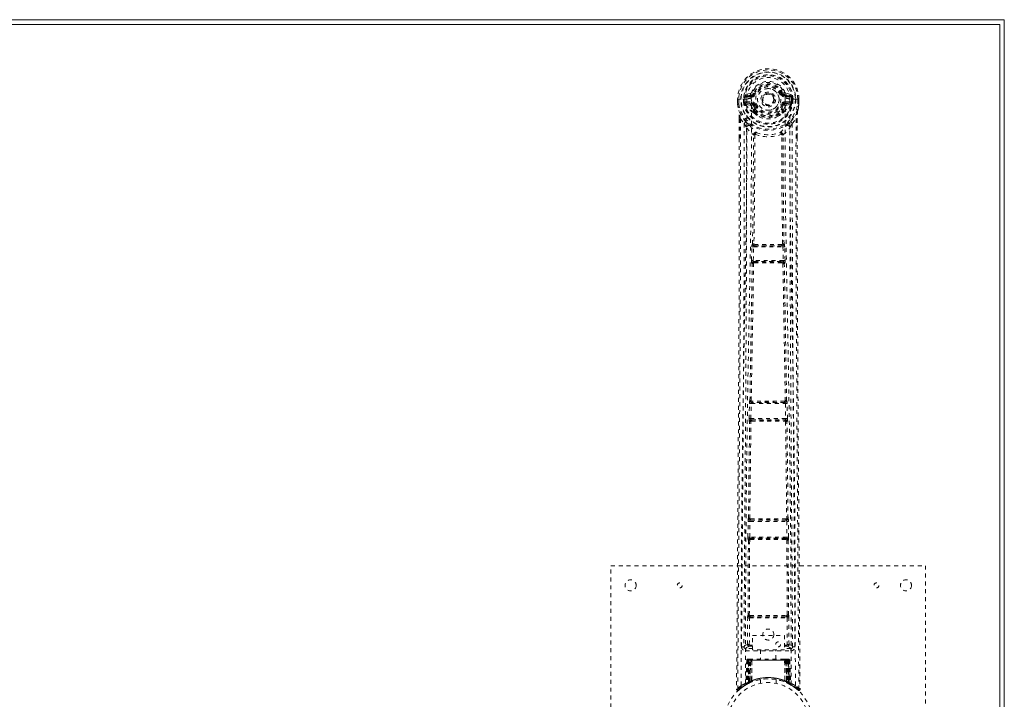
# Model space of a CAD drawing. Header units: inches. Extents: x 9 to 56.5, y 8.8 to 44.6.
# Tile 4 of 4: x 31.4 to 56.5, y 27.3 to 44.6. Entities that reach past the tile are written whole.
import ezdxf

# ---------------------------------------------------------------- set-up
doc = ezdxf.new("R2010")
doc.units = ezdxf.units.IN
doc.header["$MEASUREMENT"] = 0
doc.linetypes.add('SLD-Dashed', pattern=[0.075, 0.05, -0.025])
doc.linetypes.add('SLD-Solid', pattern=[0])

msp = doc.modelspace()

# ---------------------------------------------------------------- linework, layer by layer
at = {"color": 7, "linetype": 'SLD-Solid', "lineweight": 15}
for p, q in [((8.973, 44.569), (56.473, 44.569)), ((56.473, 44.569), (56.473, 8.819)), ((9.091, 44.451), (56.355, 44.451)), ((56.355, 44.451), (9.091, 44.451)), ((56.355, 44.451), (56.355, 8.938)), ((56.355, 8.938), (56.355, 44.451))]:
    msp.add_line(p, q, dxfattribs=at)
at = {"color": 7, "linetype": 'SLD-Dashed', "lineweight": 0}
for p, q in [((50.016, 42.694), (49.897, 42.671)), ((49.928, 42.634), (50.044, 42.655)), ((49.928, 42.634), (49.928, 42.605)), ((50.044, 42.634), (49.928, 42.634)), ((50.044, 42.605), (49.928, 42.605)), ((50.044, 42.655), (50.044, 42.634)), ((50.044, 42.605), (50.044, 42.634)), ((50.104, 42.698), (50.049, 42.721)), ((50.104, 42.698), (50.126, 42.689)), ((50.629, 42.553), (50.629, 42.543)), ((50.82, 42.689), (50.842, 42.698)), ((50.902, 42.655), (51.018, 42.634)), ((50.902, 42.655), (50.902, 42.634)), ((51.018, 42.634), (50.902, 42.634)), ((50.902, 42.605), (50.902, 42.634)), ((51.018, 42.605), (50.902, 42.605)), ((51.048, 42.671), (50.93, 42.694)), ((51.018, 42.605), (51.018, 42.634)), ((49.693, 42.548), (49.694, 42.432)), ((49.697, 42.549), (49.693, 42.548)), ((49.693, 42.549), (49.694, 42.432)), ((49.694, 42.432), (49.694, 42.427)), ((49.75, 42.548), (49.697, 42.549)), ((49.723, 42.548), (49.724, 42.432)), ((49.773, 42.548), (49.75, 42.548)), ((49.776, 42.548), (49.773, 42.548)), ((49.924, 42.548), (49.776, 42.548)), ((49.845, 42.476), (49.844, 42.548)), ((49.875, 42.477), (49.845, 42.475)), ((49.845, 42.475), (49.845, 42.476)), ((49.88, 42.548), (49.874, 42.548)), ((49.874, 42.548), (49.875, 42.477)), ((49.875, 42.476), (49.88, 42.457)), ((49.88, 42.471), (49.88, 42.548)), ((49.88, 42.457), (49.88, 42.471)), ((49.886, 42.434), (49.889, 42.43)), ((49.899, 42.419), (49.889, 42.43)), ((49.899, 42.419), (50.015, 42.398)), ((49.915, 42.482), (49.915, 42.452)), ((49.915, 42.482), (50.044, 42.482)), ((50.044, 42.428), (49.915, 42.452)), ((49.915, 42.452), (50.044, 42.452)), ((50.044, 42.482), (50.044, 42.452)), ((50.044, 42.428), (50.044, 42.452)), ((50.126, 42.398), (50.099, 42.387)), ((50.629, 42.543), (50.629, 42.529)), ((50.847, 42.387), (50.82, 42.398)), ((50.902, 42.482), (50.902, 42.452)), ((50.902, 42.482), (51.031, 42.482)), ((51.031, 42.452), (50.902, 42.428)), ((50.902, 42.428), (50.902, 42.452)), ((50.902, 42.452), (51.031, 42.452)), ((50.931, 42.398), (51.047, 42.419)), ((51.169, 42.548), (51.022, 42.548)), ((51.031, 42.452), (51.031, 42.482)), ((51.057, 42.43), (51.047, 42.419)), ((51.047, 42.419), (51.047, 42.419)), ((51.047, 42.419), (51.047, 42.419)), ((51.057, 42.43), (51.06, 42.434)), ((51.066, 42.548), (51.072, 42.548)), ((51.066, 42.471), (51.066, 42.548)), ((51.071, 42.476), (51.066, 42.457)), ((51.066, 42.457), (51.066, 42.471)), ((51.071, 42.476), (51.068, 42.451)), ((51.071, 42.477), (51.072, 42.548)), ((51.101, 42.475), (51.071, 42.477)), ((51.101, 42.548), (51.101, 42.476)), ((51.101, 42.476), (51.101, 42.475)), ((51.172, 42.548), (51.169, 42.548)), ((51.195, 42.548), (51.172, 42.548)), ((51.249, 42.549), (51.195, 42.548)), ((51.222, 42.432), (51.223, 42.548)), ((51.253, 42.548), (51.249, 42.549)), ((51.253, 42.548), (51.252, 42.432)), ((51.252, 42.432), (51.253, 42.549)), ((51.252, 42.427), (51.252, 42.432)), ((49.737, 42.051), (49.737, 41.559)), ((50.095, 42.241), (50.095, 42.27)), ((50.113, 42.196), (50.101, 42.214)), ((50.118, 42.274), (50.118, 42.245)), ((50.827, 42.245), (50.828, 42.274)), ((50.845, 42.214), (50.833, 42.196)), ((50.851, 42.241), (50.851, 42.27)), ((51.209, 42.051), (51.209, 41.584)), ((49.766, 42.05), (49.863, 41.934)), ((49.863, 41.934), (49.922, 41.823)), ((51.024, 41.823), (51.083, 41.934)), ((51.083, 41.934), (51.18, 42.05)), ((50.094, 41.646), (50.094, 41.646)), ((50.132, 41.643), (50.132, 41.643)), ((50.814, 41.643), (50.814, 41.643)), ((50.852, 41.646), (50.852, 41.646)), ((50.056, 38.794), (50.058, 38.822)), ((50.073, 38.87), (50.069, 38.869)), ((50.114, 38.822), (50.118, 38.824)), ((50.832, 38.822), (50.114, 38.822)), ((50.828, 38.824), (50.832, 38.822)), ((50.876, 38.869), (50.873, 38.87)), ((50.89, 38.794), (50.888, 38.822)), ((50.046, 38.452), (50.056, 38.794)), ((50.09, 38.45), (50.101, 38.793)), ((50.101, 38.793), (50.845, 38.793)), ((50.845, 38.793), (50.856, 38.45)), ((50.9, 38.452), (50.89, 38.794)), ((50.065, 38.373), (50.053, 38.377)), ((50.856, 38.45), (50.09, 38.45)), ((50.11, 38.416), (50.098, 38.421)), ((50.098, 38.421), (50.848, 38.421)), ((50.848, 38.421), (50.836, 38.416)), ((50.88, 38.373), (50.892, 38.377)), ((49.986, 34.432), (49.994, 34.813)), ((49.994, 34.813), (49.996, 34.841)), ((50.007, 34.889), (50.004, 34.888)), ((50.031, 34.431), (50.039, 34.812)), ((50.039, 34.812), (50.907, 34.812)), ((50.049, 34.842), (50.051, 34.843)), ((50.897, 34.842), (50.049, 34.842)), ((50.895, 34.843), (50.897, 34.842)), ((50.907, 34.812), (50.915, 34.431)), ((50.942, 34.888), (50.939, 34.889)), ((50.952, 34.813), (50.95, 34.841)), ((50.96, 34.432), (50.952, 34.813)), ((49.992, 34.357), (49.999, 34.354)), ((50.915, 34.431), (50.031, 34.431)), ((50.043, 34.398), (50.037, 34.401)), ((50.037, 34.401), (50.909, 34.401)), ((50.049, 34.369), (50.049, 34.369)), ((50.897, 34.369), (50.897, 34.369)), ((50.909, 34.401), (50.903, 34.398)), ((50.947, 34.354), (50.954, 34.357)), ((49.956, 31.423), (49.96, 31.821)), ((49.96, 31.821), (49.961, 31.849)), ((49.971, 31.897), (49.969, 31.896)), ((50, 31.422), (50.005, 31.821)), ((50.005, 31.821), (50.941, 31.821)), ((50.014, 31.851), (50.016, 31.852)), ((50.932, 31.851), (50.014, 31.851)), ((50.93, 31.852), (50.932, 31.851)), ((50.941, 31.821), (50.945, 31.422)), ((50.977, 31.896), (50.975, 31.897)), ((50.985, 31.821), (50.985, 31.849)), ((50.99, 31.423), (50.985, 31.821)), ((49.959, 29.44), (49.967, 31.345)), ((49.963, 31.348), (49.967, 31.345)), ((49.991, 29.441), (50, 31.347)), ((50.945, 31.422), (50, 31.422)), ((50.012, 31.39), (50.007, 31.392)), ((50.007, 31.392), (50.939, 31.392)), ((50.017, 31.36), (50.017, 31.36)), ((50.929, 31.36), (50.929, 31.36)), ((50.939, 31.392), (50.934, 31.39)), ((50.946, 31.347), (50.954, 29.441)), ((50.979, 31.345), (50.983, 31.348)), ((50.987, 29.44), (50.979, 31.345)), ((46.473, 22.694), (46.473, 30.694)), ((46.473, 30.694), (54.473, 30.694)), ((54.473, 30.694), (54.473, 22.694)), ((49.946, 28.691), (49.949, 29.365)), ((49.959, 29.44), (49.958, 29.44)), ((49.991, 28.691), (49.994, 29.365)), ((49.994, 29.365), (50.952, 29.365)), ((50.002, 29.395), (50.003, 29.395)), ((50.002, 29.395), (50.944, 29.395)), ((50.943, 29.395), (50.944, 29.395)), ((50.952, 29.365), (50.955, 28.691)), ((50.988, 29.44), (50.987, 29.44)), ((51, 28.691), (50.997, 29.365)), ((50.076, 28.552), (50.076, 28.924)), ((50.076, 28.924), (50.888, 28.924)), ((50.888, 28.924), (50.888, 28.552)), ((49.854, 28.638), (49.854, 28.636)), ((49.854, 28.636), (49.854, 28.627)), ((49.899, 28.589), (49.899, 28.529)), ((50.076, 28.589), (49.899, 28.589)), ((50.006, 28.676), (50.006, 28.646)), ((50.006, 28.676), (50.076, 28.676)), ((50.006, 28.646), (50.076, 28.646)), ((50.888, 28.552), (50.076, 28.552)), ((50.278, 28.552), (50.278, 28.319)), ((50.668, 28.319), (50.668, 28.552)), ((50.888, 28.676), (50.94, 28.676)), ((50.888, 28.646), (50.94, 28.646)), ((51.047, 28.589), (50.888, 28.589)), ((50.94, 28.676), (50.94, 28.646)), ((51, 28.691), (50.955, 28.691)), ((51.047, 28.529), (51.047, 28.589)), ((51.092, 28.636), (51.092, 28.638)), ((51.092, 28.627), (51.092, 28.636)), ((49.899, 28.529), (51.047, 28.529)), ((49.926, 28.291), (49.905, 27.685)), ((49.94, 28.291), (49.919, 27.693)), ((49.94, 28.291), (49.926, 28.291)), ((49.96, 28.294), (49.938, 27.7)), ((49.958, 28.291), (49.938, 27.704)), ((50.025, 28.291), (49.958, 28.291)), ((49.965, 28.291), (49.965, 27.733)), ((49.966, 28.291), (50.98, 28.291)), ((49.967, 27.734), (49.966, 28.291)), ((49.979, 28.319), (49.97, 28.319)), ((49.979, 28.29), (49.978, 27.74)), ((49.979, 28.318), (49.979, 28.291)), ((50.967, 28.29), (49.979, 28.29)), ((50.042, 28.319), (49.988, 28.319)), ((49.997, 27.748), (49.997, 28.291)), ((49.997, 28.291), (50.948, 28.291)), ((50.006, 27.739), (50.025, 28.291)), ((50.026, 28.291), (50.007, 27.739)), ((50.025, 28.291), (50.026, 28.291)), ((50.049, 27.767), (50.054, 28.291)), ((50.056, 28.291), (50.052, 27.769)), ((50.056, 28.291), (50.054, 28.291)), ((50.063, 28.319), (50.056, 28.319)), ((50.889, 28.291), (50.056, 28.291)), ((50.882, 28.319), (50.064, 28.319)), ((50.89, 28.319), (50.883, 28.319)), ((50.894, 27.769), (50.889, 28.291)), ((50.892, 28.291), (50.889, 28.291)), ((50.892, 28.291), (50.897, 27.767)), ((50.958, 28.319), (50.904, 28.319)), ((50.939, 27.739), (50.92, 28.291)), ((50.92, 28.291), (50.921, 28.291)), ((50.921, 28.291), (50.94, 27.739)), ((50.988, 28.291), (50.921, 28.291)), ((50.948, 28.291), (50.949, 27.748)), ((50.948, 28.291), (50.948, 28.291)), ((50.976, 28.319), (50.967, 28.319)), ((50.967, 28.29), (50.968, 27.74)), ((50.98, 28.291), (50.979, 27.734)), ((50.981, 27.733), (50.981, 28.291)), ((51.008, 27.7), (50.987, 28.294)), ((50.988, 28.319), (50.988, 28.319)), ((50.988, 28.291), (51.008, 27.704)), ((50.993, 28.319), (50.989, 28.319)), ((51.006, 28.291), (51.027, 27.693)), ((51.02, 28.291), (51.006, 28.291)), ((51.02, 28.291), (51.041, 27.685)), ((50.273, 27.802), (50.273, 27.705)), ((50.673, 27.705), (50.673, 27.802)), ((49.666, 27.553), (49.696, 27.552)), ((49.716, 27.53), (49.817, 27.611)), ((49.827, 27.618), (49.929, 27.681)), ((49.891, 27.66), (49.904, 27.668)), ((49.905, 27.685), (49.919, 27.693)), ((49.922, 27.678), (49.989, 27.713)), ((49.938, 27.704), (50.006, 27.739)), ((49.977, 27.707), (49.965, 27.733)), ((49.979, 27.708), (49.967, 27.734)), ((49.989, 27.713), (49.99, 27.713)), ((49.993, 27.715), (49.991, 27.714)), ((50.007, 27.739), (50.006, 27.739)), ((50.009, 27.722), (50.01, 27.723)), ((50.049, 27.767), (50.052, 27.769)), ((50.051, 27.74), (50.056, 27.742)), ((50.89, 27.742), (50.895, 27.74)), ((50.894, 27.769), (50.897, 27.767)), ((50.936, 27.723), (50.937, 27.722)), ((50.94, 27.739), (50.939, 27.739)), ((50.94, 27.739), (51.008, 27.704)), ((50.968, 27.74), (50.955, 27.714)), ((50.956, 27.713), (50.957, 27.713)), ((50.957, 27.713), (51.024, 27.678)), ((50.979, 27.734), (50.967, 27.708)), ((50.981, 27.733), (50.969, 27.707)), ((51.027, 27.693), (51.041, 27.685)), ((51.036, 27.672), (51.049, 27.665)), ((51.042, 27.668), (51.055, 27.66))]:
    msp.add_line(p, q, dxfattribs=at)
at = {"color": 7, "linetype": 'SLD-Dashed', "lineweight": 0, "flags": 128}
for points in [[(50.042, 42.573), (50.048, 42.652), (50.072, 42.728), (50.112, 42.798), (50.166, 42.859), (50.232, 42.909), (50.308, 42.946), (50.389, 42.968), (50.473, 42.975), (50.557, 42.968), (50.638, 42.946), (50.714, 42.909), (50.78, 42.859), (50.834, 42.798), (50.874, 42.728), (50.898, 42.652), (50.904, 42.573)], [(49.928, 42.605), (49.905, 42.609), (49.885, 42.622)], [(49.894, 27.702), (49.895, 29.569), (49.904, 31.434), (49.923, 33.299), (49.951, 35.162), (49.978, 36.651), (50.007, 38.137), (50.033, 39.62), (50.048, 41.099), (50.042, 42.573)], [(50.154, 42.677), (50.149, 42.68), (50.144, 42.682), (50.139, 42.684), (50.135, 42.685), (50.131, 42.687), (50.129, 42.688), (50.127, 42.689), (50.126, 42.689)], [(50.792, 42.677), (50.797, 42.68), (50.802, 42.682), (50.807, 42.684), (50.811, 42.685), (50.815, 42.687), (50.817, 42.688), (50.819, 42.689), (50.82, 42.689)], [(50.904, 42.573), (50.898, 41.099), (50.913, 39.62), (50.938, 38.137), (50.968, 36.651), (50.995, 35.162), (51.023, 33.299), (51.042, 31.434), (51.051, 29.569), (51.052, 27.702)], [(51.061, 42.622), (51.041, 42.609), (51.018, 42.605)], [(49.693, 42.548), (49.693, 42.548), (49.694, 42.548), (49.697, 42.548), (49.7, 42.548), (49.705, 42.548), (49.71, 42.548), (49.717, 42.548), (49.723, 42.548)], [(49.694, 42.432), (49.707, 42.338), (49.723, 42.264)], [(49.694, 42.427), (49.695, 42.427), (49.697, 42.428), (49.7, 42.428), (49.704, 42.429), (49.708, 42.429), (49.713, 42.43), (49.718, 42.431), (49.724, 42.432)], [(49.724, 42.432), (49.717, 42.432), (49.711, 42.432), (49.706, 42.432), (49.701, 42.432), (49.697, 42.432), (49.695, 42.432), (49.694, 42.432), (49.694, 42.432)], [(49.694, 42.427), (49.706, 42.34), (49.724, 42.253)], [(49.785, 27.647), (49.786, 29.742), (49.797, 31.836), (49.82, 33.929), (49.852, 36.019), (49.876, 37.331), (49.899, 38.641), (49.919, 39.947), (49.93, 41.25), (49.925, 42.548)], [(49.875, 42.476), (49.875, 42.477), (49.875, 42.477)], [(49.88, 42.471), (49.897, 42.48), (49.915, 42.482)], [(50.042, 42.376), (50.029, 42.393), (50.015, 42.398)], [(50.095, 42.27), (50.068, 42.317), (50.042, 42.376)], [(50.154, 42.41), (50.149, 42.407), (50.144, 42.405), (50.139, 42.403), (50.135, 42.401), (50.131, 42.4), (50.129, 42.399), (50.127, 42.398), (50.126, 42.398)], [(50.792, 42.41), (50.797, 42.407), (50.802, 42.405), (50.807, 42.403), (50.811, 42.401), (50.815, 42.4), (50.817, 42.399), (50.819, 42.398), (50.82, 42.398)], [(50.798, 42.288), (50.823, 42.331), (50.847, 42.387)], [(50.851, 42.27), (50.878, 42.317), (50.904, 42.376)], [(50.904, 42.376), (50.917, 42.393), (50.931, 42.398)], [(51.161, 27.647), (51.16, 29.742), (51.149, 31.836), (51.126, 33.929), (51.094, 36.019), (51.07, 37.331), (51.047, 38.641), (51.027, 39.947), (51.016, 41.25), (51.021, 42.548)], [(51.031, 42.482), (51.049, 42.48), (51.066, 42.471)], [(51.071, 42.477), (51.071, 42.476), (51.071, 42.476)], [(51.072, 42.548), (51.075, 42.548), (51.082, 42.548), (51.091, 42.548), (51.101, 42.548)], [(51.252, 42.432), (51.252, 42.432), (51.251, 42.432), (51.249, 42.432), (51.245, 42.432), (51.24, 42.432), (51.235, 42.432), (51.229, 42.432), (51.222, 42.432)], [(51.252, 42.427), (51.251, 42.427), (51.249, 42.428), (51.246, 42.428), (51.242, 42.429), (51.238, 42.429), (51.233, 42.43), (51.228, 42.431), (51.222, 42.432)], [(51.222, 42.253), (51.238, 42.33), (51.252, 42.427)], [(51.223, 42.548), (51.229, 42.548), (51.235, 42.548), (51.241, 42.548), (51.246, 42.548), (51.249, 42.548), (51.252, 42.548), (51.253, 42.548), (51.253, 42.548)], [(51.252, 42.432), (51.239, 42.338), (51.223, 42.264)], [(49.723, 42.264), (49.723, 42.258), (49.724, 42.253)], [(49.905, 41.975), (49.804, 42.098), (49.724, 42.253)], [(49.737, 42.051), (49.736, 42.05), (49.738, 42.05), (49.74, 42.05), (49.743, 42.05), (49.748, 42.05), (49.753, 42.05), (49.76, 42.05), (49.766, 42.05)], [(49.738, 42.05), (49.739, 41.77), (49.74, 41.559)], [(50.113, 42.196), (50.189, 42.134), (50.241, 42.106)], [(50.704, 42.106), (50.757, 42.134), (50.833, 42.196)], [(51.041, 41.975), (51.142, 42.098), (51.222, 42.253)], [(51.18, 42.05), (51.186, 42.05), (51.193, 42.05), (51.198, 42.05), (51.202, 42.05), (51.206, 42.05), (51.208, 42.05), (51.21, 42.05), (51.209, 42.051)], [(51.206, 41.584), (51.207, 41.768), (51.208, 42.05)], [(51.222, 42.253), (51.223, 42.258), (51.223, 42.264)], [(49.766, 42.05), (49.768, 41.355), (49.769, 40.627), (49.769, 39.866), (49.768, 39.072), (49.765, 38.288), (49.763, 37.618), (49.76, 36.985), (49.756, 36.312), (49.752, 35.598), (49.751, 35.402), (49.75, 35.204), (49.748, 35.003), (49.747, 34.8), (49.746, 34.685), (49.745, 34.439), (49.743, 34.17), (49.74, 33.739), (49.737, 33.258), (49.733, 32.727), (49.729, 32.146), (49.726, 31.756), (49.723, 31.346), (49.72, 30.941), (49.717, 30.559), (49.715, 30.191), (49.71, 29.571), (49.706, 28.997), (49.702, 28.47), (49.699, 27.988), (49.696, 27.552)], [(49.863, 41.934), (49.864, 40.707), (49.862, 39.476), (49.858, 38.232), (49.851, 36.971), (49.844, 35.757), (49.836, 34.543), (49.835, 34.371), (49.834, 34.193), (49.832, 34.011), (49.831, 33.824), (49.83, 33.632), (49.829, 33.506), (49.827, 33.291), (49.826, 33.048), (49.824, 32.779), (49.821, 32.459), (49.819, 32.109), (49.816, 31.726), (49.813, 31.369), (49.811, 31.05), (49.809, 30.788), (49.807, 30.559), (49.806, 30.364), (49.805, 30.274), (49.804, 30.139), (49.803, 30.006), (49.802, 29.874), (49.802, 29.744), (49.797, 29.177), (49.794, 28.634)], [(49.922, 41.823), (49.919, 38.526), (49.901, 35.229), (49.877, 31.932), (49.854, 28.634)], [(49.922, 41.823), (50.002, 41.729), (50.094, 41.646)], [(50, 41.887), (50.01, 41.878), (50.015, 41.872)], [(50.852, 41.646), (50.944, 41.729), (51.024, 41.823)], [(50.931, 41.872), (50.936, 41.878), (50.946, 41.887)], [(51.092, 28.634), (51.068, 31.932), (51.045, 35.229), (51.027, 38.526), (51.024, 41.823)], [(51.152, 28.634), (51.148, 29.262), (51.143, 29.924), (51.141, 30.193), (51.14, 30.401), (51.138, 30.592), (51.137, 30.815), (51.135, 31.074), (51.133, 31.365), (51.13, 31.688), (51.128, 32.037), (51.125, 32.363), (51.123, 32.663), (51.121, 32.936), (51.117, 33.507), (51.112, 34.164), (51.108, 34.82), (51.104, 35.439), (51.099, 36.12), (51.093, 37.27), (51.088, 38.435), (51.084, 39.617), (51.082, 40.779), (51.083, 41.934)], [(51.18, 42.05), (51.177, 41.2), (51.177, 40.31), (51.178, 39.381), (51.18, 38.415), (51.183, 37.625), (51.186, 36.994), (51.19, 36.32), (51.194, 35.603), (51.195, 35.407), (51.196, 35.207), (51.197, 35.005), (51.199, 34.8), (51.199, 34.682), (51.201, 34.433), (51.203, 34.161), (51.206, 33.727), (51.209, 33.245), (51.213, 32.716), (51.217, 32.138), (51.22, 31.751), (51.223, 31.345), (51.226, 30.897), (51.229, 30.454), (51.232, 30.038), (51.236, 29.548), (51.239, 29.103), (51.242, 28.703), (51.244, 28.348), (51.247, 28.038), (51.248, 27.773), (51.25, 27.552)], [(49.737, 41.559), (49.736, 38.427), (49.717, 34.802), (49.692, 31.178), (49.666, 27.553)], [(50.073, 38.87), (50.091, 40.256), (50.096, 41.637)], [(50.142, 41.653), (50.137, 41.663), (50.13, 41.67), (50.123, 41.674), (50.114, 41.674), (50.107, 41.671), (50.1, 41.665), (50.096, 41.656), (50.094, 41.646)], [(50.132, 41.643), (50.126, 40.26), (50.109, 38.874)], [(50.142, 41.653), (50.135, 41.649), (50.133, 41.646), (50.132, 41.645), (50.132, 41.643)], [(50.852, 41.646), (50.85, 41.656), (50.845, 41.665), (50.839, 41.671), (50.831, 41.674), (50.823, 41.674), (50.816, 41.67), (50.809, 41.663), (50.804, 41.653)], [(50.814, 41.643), (50.814, 41.645), (50.813, 41.646), (50.811, 41.649), (50.804, 41.653)], [(50.837, 38.874), (50.819, 40.26), (50.814, 41.643)], [(50.873, 38.87), (50.855, 40.256), (50.85, 41.637)], [(51.209, 41.584), (51.21, 38.427), (51.229, 34.802), (51.254, 31.178), (51.28, 27.553)], [(50.109, 38.874), (50.099, 38.869), (50.093, 38.861), (50.089, 38.853), (50.088, 38.844), (50.092, 38.836), (50.098, 38.83), (50.107, 38.825), (50.118, 38.824)], [(50.114, 38.822), (50.114, 38.822), (50.114, 38.822), (50.113, 38.822), (50.112, 38.822), (50.11, 38.82), (50.105, 38.814), (50.102, 38.804), (50.101, 38.798), (50.101, 38.793)], [(50.828, 38.824), (50.839, 38.825), (50.848, 38.83), (50.854, 38.836), (50.858, 38.844), (50.857, 38.853), (50.853, 38.861), (50.846, 38.869), (50.837, 38.874)], [(50.845, 38.793), (50.845, 38.798), (50.844, 38.804), (50.84, 38.814), (50.836, 38.82), (50.833, 38.822), (50.832, 38.822), (50.832, 38.822)], [(50.056, 38.794), (50.058, 38.794), (50.061, 38.794), (50.066, 38.794), (50.071, 38.793), (50.078, 38.793), (50.085, 38.793), (50.093, 38.793), (50.101, 38.793)], [(50.845, 38.793), (50.853, 38.793), (50.861, 38.793), (50.868, 38.793), (50.875, 38.793), (50.88, 38.794), (50.885, 38.794), (50.888, 38.794), (50.89, 38.794)], [(50.007, 34.889), (50.035, 36.633), (50.065, 38.373)], [(50.04, 34.891), (50.07, 36.635), (50.101, 38.376)], [(50.046, 38.452), (50.047, 38.452), (50.051, 38.452), (50.055, 38.452), (50.061, 38.451), (50.067, 38.451), (50.074, 38.451), (50.082, 38.451), (50.09, 38.45)], [(50.11, 38.416), (50.101, 38.415), (50.093, 38.412), (50.087, 38.407), (50.084, 38.4), (50.084, 38.394), (50.087, 38.387), (50.093, 38.381), (50.101, 38.376)], [(50.09, 38.45), (50.09, 38.445), (50.09, 38.439), (50.091, 38.434), (50.092, 38.43), (50.094, 38.423), (50.098, 38.421)], [(50.845, 38.376), (50.853, 38.381), (50.859, 38.387), (50.862, 38.394), (50.862, 38.4), (50.859, 38.407), (50.853, 38.412), (50.845, 38.415), (50.836, 38.416)], [(50.845, 38.376), (50.876, 36.635), (50.905, 34.891)], [(50.848, 38.421), (50.852, 38.423), (50.854, 38.43), (50.855, 38.434), (50.856, 38.439), (50.856, 38.445), (50.856, 38.45)], [(50.856, 38.45), (50.864, 38.451), (50.872, 38.451), (50.879, 38.451), (50.885, 38.451), (50.891, 38.452), (50.895, 38.452), (50.899, 38.452), (50.9, 38.452)], [(50.939, 34.889), (50.911, 36.633), (50.88, 38.373)], [(49.994, 34.813), (49.996, 34.813), (49.999, 34.813), (50.003, 34.813), (50.009, 34.813), (50.016, 34.813), (50.023, 34.812), (50.031, 34.812), (50.039, 34.812)], [(50.04, 34.891), (50.032, 34.886), (50.025, 34.879), (50.022, 34.871), (50.022, 34.862), (50.025, 34.855), (50.032, 34.849), (50.041, 34.845), (50.051, 34.843)], [(50.895, 34.843), (50.905, 34.845), (50.914, 34.849), (50.921, 34.855), (50.924, 34.862), (50.924, 34.871), (50.921, 34.879), (50.914, 34.886), (50.905, 34.891)], [(50.907, 34.812), (50.906, 34.823), (50.903, 34.833), (50.9, 34.839), (50.897, 34.842), (50.897, 34.842)], [(50.907, 34.812), (50.922, 34.812), (50.937, 34.813), (50.947, 34.813), (50.952, 34.813)], [(49.971, 31.897), (49.983, 33.126), (49.999, 34.354)], [(49.986, 34.432), (49.988, 34.432), (49.991, 34.432), (49.995, 34.432), (50.001, 34.432), (50.007, 34.431), (50.015, 34.431), (50.023, 34.431), (50.031, 34.431)], [(50.004, 31.899), (50.017, 33.128), (50.033, 34.356)], [(50.043, 34.398), (50.034, 34.397), (50.025, 34.393), (50.019, 34.388), (50.016, 34.381), (50.016, 34.374), (50.019, 34.367), (50.024, 34.361), (50.033, 34.356)], [(50.913, 34.356), (50.921, 34.361), (50.927, 34.367), (50.93, 34.374), (50.93, 34.381), (50.927, 34.388), (50.92, 34.393), (50.912, 34.397), (50.903, 34.398)], [(50.913, 34.356), (50.929, 33.128), (50.941, 31.899)], [(50.915, 34.431), (50.923, 34.431), (50.931, 34.431), (50.939, 34.431), (50.945, 34.432), (50.951, 34.432), (50.955, 34.432), (50.958, 34.432), (50.96, 34.432)], [(50.975, 31.897), (50.963, 33.126), (50.947, 34.354)], [(49.96, 31.821), (49.962, 31.821), (49.965, 31.821), (49.97, 31.821), (49.975, 31.821), (49.982, 31.821), (49.989, 31.821), (49.997, 31.821), (50.005, 31.821)], [(50.004, 31.899), (49.996, 31.893), (49.99, 31.887), (49.986, 31.879), (49.987, 31.871), (49.99, 31.863), (49.997, 31.857), (50.006, 31.853), (50.016, 31.852)], [(50.93, 31.852), (50.94, 31.853), (50.949, 31.857), (50.956, 31.863), (50.959, 31.871), (50.959, 31.879), (50.956, 31.887), (50.95, 31.893), (50.941, 31.899)], [(50.941, 31.821), (50.956, 31.821), (50.971, 31.821), (50.981, 31.821), (50.985, 31.821)], [(49.956, 31.423), (49.957, 31.423), (49.96, 31.423), (49.965, 31.423), (49.97, 31.422), (49.977, 31.422), (49.984, 31.422), (49.992, 31.422), (50, 31.422)], [(50.012, 31.39), (50.002, 31.389), (49.994, 31.385), (49.987, 31.38), (49.984, 31.373), (49.984, 31.366), (49.986, 31.358), (49.992, 31.352), (50, 31.347)], [(50.946, 31.347), (50.954, 31.352), (50.959, 31.358), (50.962, 31.366), (50.962, 31.373), (50.958, 31.38), (50.952, 31.385), (50.944, 31.389), (50.934, 31.39)], [(50.945, 31.422), (50.954, 31.422), (50.962, 31.422), (50.969, 31.422), (50.976, 31.422), (50.981, 31.423), (50.986, 31.423), (50.989, 31.423), (50.99, 31.423)], [(49.949, 29.365), (49.951, 29.365), (49.954, 29.365), (49.958, 29.365), (49.964, 29.365), (49.97, 29.365), (49.978, 29.365), (49.986, 29.365), (49.994, 29.365)], [(49.991, 29.441), (49.983, 29.436), (49.977, 29.429), (49.974, 29.422), (49.974, 29.414), (49.978, 29.406), (49.984, 29.4), (49.993, 29.397), (50.003, 29.395)], [(50.009, 29.427), (50.239, 29.427), (50.473, 29.427), (50.707, 29.427), (50.937, 29.427)], [(50.016, 29.396), (50.128, 29.396), (50.24, 29.396), (50.353, 29.396), (50.467, 29.396), (50.594, 29.396), (50.721, 29.396), (50.829, 29.396), (50.93, 29.396)], [(50.943, 29.395), (50.953, 29.397), (50.962, 29.4), (50.968, 29.406), (50.972, 29.414), (50.972, 29.422), (50.969, 29.429), (50.963, 29.436), (50.955, 29.441)], [(50.952, 29.365), (50.96, 29.365), (50.968, 29.365), (50.976, 29.365), (50.982, 29.365), (50.988, 29.365), (50.992, 29.365), (50.995, 29.365), (50.997, 29.365)], [(49.946, 28.691), (49.877, 28.663), (49.856, 28.637)], [(49.899, 28.589), (49.922, 28.617), (49.991, 28.646)], [(49.946, 28.691), (49.948, 28.691), (49.951, 28.691), (49.955, 28.691), (49.961, 28.691), (49.967, 28.691), (49.975, 28.691), (49.983, 28.691), (49.991, 28.691)], [(49.991, 28.691), (49.98, 28.688), (49.97, 28.682), (49.964, 28.675), (49.962, 28.667), (49.964, 28.659), (49.97, 28.652), (49.98, 28.648), (49.991, 28.646)], [(50.955, 28.646), (50.966, 28.648), (50.975, 28.652), (50.982, 28.659), (50.984, 28.667), (50.982, 28.675), (50.975, 28.682), (50.966, 28.688), (50.955, 28.691)], [(50.955, 28.646), (51.024, 28.617), (51.047, 28.589)], [(51.092, 28.634), (51.069, 28.663), (51, 28.691)], [(49.926, 28.291), (49.929, 28.291), (49.937, 28.291), (49.95, 28.291), (49.965, 28.291)], [(49.979, 28.291), (49.964, 28.291), (49.952, 28.291), (49.943, 28.291), (49.94, 28.291)], [(49.96, 28.298), (49.959, 28.296), (49.958, 28.291)], [(49.958, 28.291), (49.958, 28.291), (49.96, 28.291), (49.964, 28.291), (49.969, 28.291), (49.975, 28.291), (49.982, 28.291), (49.989, 28.291), (49.997, 28.291)], [(50.054, 28.291), (50.044, 28.291), (50.035, 28.291), (50.029, 28.291), (50.026, 28.291)], [(50.054, 28.291), (50.054, 28.296), (50.055, 28.302), (50.056, 28.307), (50.057, 28.311), (50.058, 28.315), (50.06, 28.317), (50.061, 28.319), (50.063, 28.319)], [(50.883, 28.319), (50.885, 28.319), (50.886, 28.317), (50.888, 28.315), (50.889, 28.311), (50.89, 28.307), (50.891, 28.302), (50.892, 28.296), (50.892, 28.291)], [(50.92, 28.291), (50.917, 28.291), (50.911, 28.291), (50.902, 28.291), (50.892, 28.291)], [(50.948, 28.291), (50.956, 28.291), (50.964, 28.291), (50.971, 28.291), (50.977, 28.291), (50.982, 28.291), (50.986, 28.291), (50.988, 28.291), (50.988, 28.291)], [(51.006, 28.291), (51.003, 28.291), (50.994, 28.291), (50.982, 28.291), (50.967, 28.291)], [(50.98, 28.291), (50.996, 28.291), (51.008, 28.291), (51.017, 28.291), (51.02, 28.291)], [(50.235, 27.796), (50.257, 27.801), (50.259, 27.801)], [(49.961, 27.699), (49.969, 27.704), (49.976, 27.709)], [(50.051, 27.74), (50.052, 27.741), (50.053, 27.743), (50.053, 27.745), (50.053, 27.749), (50.053, 27.753), (50.052, 27.757), (50.05, 27.762), (50.049, 27.767)], [(50.895, 27.74), (50.894, 27.741), (50.893, 27.743), (50.893, 27.745), (50.893, 27.749), (50.893, 27.753), (50.894, 27.757), (50.895, 27.762), (50.897, 27.767)], [(50.97, 27.709), (50.977, 27.704), (50.985, 27.699)], [(51.019, 27.681), (51.025, 27.68), (51.031, 27.684), (51.035, 27.69)], [(51.232, 27.533), (51.239, 27.529), (51.247, 27.526), (51.255, 27.526), (51.263, 27.527), (51.27, 27.531), (51.275, 27.536), (51.278, 27.543), (51.28, 27.55)], [(51.28, 27.553), (51.279, 27.553), (51.278, 27.553), (51.271, 27.552), (51.261, 27.553), (51.256, 27.553), (51.25, 27.552)]]:
    msp.add_lwpolyline(points, dxfattribs=at)
at = {"color": 7, "linetype": 'SLD-Dashed', "lineweight": 0}
for centre, radius in [((50.473, 42.543), 0.7), ((50.473, 42.543), 0.69), ((50.473, 42.543), 0.623), ((50.473, 42.543), 0.32), ((50.473, 42.543), 0.275), ((50.473, 42.543), 0.188), ((50.473, 42.543), 0.157), ((50.473, 42.543), 0.142), ((50.473, 42.543), 0.14), ((50.473, 42.543), 0.138), ((46.973, 30.194), 0.141), ((53.973, 30.194), 0.141), ((48.223, 30.194), 0.0625), ((53.223, 30.194), 0.0625), ((50.473, 28.944), 0.14), ((50.723, 28.694), 0.0625), ((50.473, 26.694), 1.125), ((50.473, 26.694), 1.03)]:
    msp.add_circle(centre, radius, dxfattribs=at)
for centre, radius, start, end in [((50.473, 42.543), 0.78, 0.3688, 179.6312), ((50.473, 42.543), 0.78, 0, 179.6393), ((50.473, 42.543), 0.75, 0.3648, 179.6352), ((50.473, 42.543), 0.629, 0.4518, 179.5482), ((50.473, 42.543), 0.599, 0.4517, 179.5483), ((50.473, 42.552), 0.548, 359.591, 180.409), ((50.473, 42.543), 0.459, 22.774, 157.226), ((50.473, 42.543), 0.4, 22.774, 157.226), ((50.473, 42.543), 0.376, 22.774, 157.226), ((50.473, 42.543), 0.346, 22.7743, 157.2257), ((50.473, 42.543), 0.275, 89.9998, 270.0002), ((50.473, 42.543), 0.275, 269.9998, 90.0002), ((50.473, 42.543), 0.593, 172.3909, 179.5504), ((50.089, 42.595), 0.206, 158.34, 172.3436), ((49.927, 42.664), 0.0299, 167.8922, 271.9537), ((50.039, 42.292), 0.281, 89.3565, 113.9483), ((50.045, 42.685), 0.0301, 162.3535, 268.5751), ((50.007, 42.739), 0.0455, 281.3748, 337.4506), ((50.038, 42.726), 0.0714, 274.7424, 337.1442), ((50.044, 42.723), 0.089, 270, 337.226), ((50.044, 42.723), 0.119, 269.9993, 337.2263), ((50.902, 42.723), 0.119, 202.773, 270.0003), ((50.902, 42.723), 0.089, 202.774, 270), ((51.307, 41.668), 1.13, 111.2702, 114.2784), ((50.908, 42.726), 0.0714, 202.8749, 265.2385), ((50.939, 42.739), 0.0454, 202.4639, 258.7107), ((50.901, 42.685), 0.0301, 271.4532, 17.6182), ((50.904, 42.278), 0.295, 66.6416, 90.0532), ((51.019, 42.664), 0.0299, 268.0439, 12.1102), ((50.857, 42.595), 0.206, 7.6564, 21.66), ((50.473, 42.543), 0.593, 0.4496, 7.6091), ((49.724, 42.432), 0.03, 180.3597, 185.4274), ((50.473, 42.543), 0.787, 188.4818, 351.5182), ((50.473, 42.543), 0.758, 188.4818, 351.5182), ((49.865, 43.339), 0.79, 268.4767, 270.6249), ((50.473, 42.543), 0.632, 186.2254, 353.7746), ((50.473, 42.543), 0.602, 186.4272, 349.3929), ((49.957, 42.464), 0.0768, 185.3388, 203.2251), ((49.914, 42.422), 0.0305, 89.0162, 157.2883), ((50.336, 42.634), 0.491, 204.4634, 242.9728), ((50.277, 42.637), 0.436, 209.9189, 245.3127), ((50.045, 42.398), 0.0299, 91.0415, 179.1231), ((50.073, 42.37), 0.031, 31.8126, 169.9462), ((50.044, 42.363), 0.119, 22.7737, 90.0007), ((50.044, 42.363), 0.089, 22.774, 90), ((50.039, 42.363), 0.0651, 21.3228, 85.0704), ((50.539, 42.54), 0.466, 199.2238, 212.8241), ((50.473, 42.543), 0.376, 202.774, 337.226), ((50.473, 42.543), 0.346, 202.7743, 337.2257), ((50.473, 42.543), 0.156, 245.086, 290.1115), ((50.902, 42.363), 0.119, 89.9997, 157.227), ((50.902, 42.363), 0.089, 90, 157.226), ((50.612, 42.632), 0.489, 296.9331, 335.6188), ((50.907, 42.363), 0.0651, 94.93, 158.6768), ((50.873, 42.37), 0.031, 10.0499, 148.1941), ((50.668, 42.638), 0.437, 294.7117, 330.0436), ((50.901, 42.398), 0.03, 0.9483, 88.8871), ((51.031, 42.422), 0.0305, 22.7117, 90.9796), ((50.959, 42.472), 0.107, 339.3334, 352.1026), ((48.525, 42.078), 1.212, 358.7166, 8.8326), ((46.057, 41.391), 3.767, 10.0644, 13.2242), ((50.125, 42.267), 0.0305, 42.651, 174.2953), ((50.116, 42.216), 0.0583, 88.208, 111.6871), ((50.117, 42.186), 0.0585, 88.1932, 111.6068), ((50.139, 42.237), 0.044, 174.8449, 210.5414), ((50.153, 42.189), 0.0414, 126.9758, 169.7853), ((50.148, 42.247), 0.0406, 91.2034, 138.2192), ((50.473, 42.554), 0.452, 218.3127, 321.6873), ((50.151, 42.245), 0.0322, 181.2464, 226.7872), ((50.473, 42.578), 0.496, 225.9957, 314.0043), ((50.473, 42.538), 0.41, 217.5696, 322.4304), ((50.473, 42.523), 0.477, 240.9742, 299.0072), ((50.821, 42.267), 0.0305, 5.7031, 137.3491), ((50.797, 42.247), 0.0406, 41.7806, 88.7932), ((50.795, 42.245), 0.0322, 313.2128, 358.7536), ((50.792, 42.188), 0.0423, 10.6991, 52.5427), ((50.829, 42.186), 0.0584, 68.3837, 91.8143), ((50.83, 42.216), 0.0583, 68.31, 91.7948), ((50.807, 42.237), 0.044, 329.551, 5.1638), ((54.881, 41.393), 3.759, 166.7723, 169.9388), ((52.421, 42.078), 1.212, 171.1663, 181.2833), ((50.462, 41.35), 0.837, 131.7248, 135.725), ((51.445, 43.548), 2.202, 225.6142, 228.9919), ((49.983, 41.82), 0.0608, 58.051, 177.754), ((50.74, 42.379), 0.885, 215.0193, 230.1579), ((50.206, 42.38), 0.885, 309.8466, 324.979), ((50.963, 41.82), 0.0608, 2.2677, 121.9272), ((49.503, 43.546), 2.199, 311.0057, 314.3882), ((50.484, 41.35), 0.837, 44.2734, 48.2768), ((50.155, 41.642), 0.0608, 72.7837, 176.5526), ((50.083, 41.639), 0.0129, 353.7347, 34.0886), ((50.128, 41.552), 0.0911, 87.6233, 110.3338), ((50.222, 41.634), 0.0829, 126.7451, 166.3289), ((50.473, 42.56), 0.965, 249.9315, 290.088), ((50.473, 42.488), 0.843, 249.1447, 290.86), ((50.791, 41.642), 0.0608, 3.4474, 107.2146), ((50.724, 41.634), 0.0829, 13.6699, 53.2521), ((50.818, 41.552), 0.0911, 69.6656, 92.3749), ((50.864, 41.638), 0.0139, 147.4161, 184.7605), ((50.142, 38.826), 0.0844, 149.4099, 182.7372), ((50.115, 38.868), 0.0451, 178.3766, 269.1302), ((50.102, 38.769), 0.106, 86.425, 105.8449), ((50.118, 38.869), 0.0451, 178.3438, 269.116), ((50.13, 38.88), 0.0218, 195.962, 264.9599), ((50.132, 38.726), 0.0991, 89.1526, 98.2695), ((50.183, 38.85), 0.0556, 171.8581, 207.4152), ((50.473, 5.208), 33.652, 89.4124, 90.5876), ((50.473, 5.065), 33.761, 89.4239, 90.5761), ((50.763, 38.85), 0.0557, 332.5963, 8.1277), ((50.813, 38.717), 0.108, 82.0992, 90.4809), ((50.816, 38.881), 0.0225, 276.3277, 342.8053), ((50.827, 38.869), 0.0451, 270.8827, 1.6574), ((50.831, 38.868), 0.0451, 270.8699, 1.6264), ((50.844, 38.769), 0.106, 74.1551, 93.575), ((50.804, 38.826), 0.0844, 357.2601, 30.5935), ((50.196, 38.43), 0.152, 171.7473, 200.3874), ((50.099, 38.375), 0.0451, 90.7423, 177.995), ((50.111, 38.371), 0.0451, 90.7768, 177.9085), ((50.094, 38.266), 0.111, 86.5371, 104.9309), ((50.118, 38.37), 0.0187, 96.6574, 161.1113), ((50.121, 38.485), 0.0695, 261.1393, 271.223), ((50.158, 38.394), 0.0416, 148.4196, 186.6588), ((50.473, 74.124), 35.737, 269.428, 270.572), ((50.473, 71.768), 33.355, 269.3973, 270.6027), ((50.825, 38.485), 0.0693, 268.7701, 278.8705), ((50.788, 38.394), 0.0416, 353.3412, 31.5804), ((50.828, 38.371), 0.018, 17.5673, 84.6418), ((50.835, 38.371), 0.0451, 2.0975, 89.2202), ((50.852, 38.266), 0.111, 75.0691, 93.4629), ((50.847, 38.375), 0.0451, 2.0001, 89.2596), ((50.75, 38.43), 0.152, 339.6112, 8.2541), ((50.103, 34.846), 0.108, 156.9318, 182.5617), ((50.049, 34.887), 0.0451, 178.9481, 269.4384), ((50.052, 34.888), 0.0451, 178.9355, 269.4318), ((50.033, 34.741), 0.15, 87.1279, 100.168), ((50.076, 34.816), 0.0377, 137.3744, 186.7563), ((50.06, 34.897), 0.0208, 195.7387, 264.8154), ((50.064, 34.756), 0.0883, 89.3843, 98.6635), ((50.104, 34.869), 0.046, 171.1117, 212.9112), ((50.473, 0.87), 34.009, 89.3019, 90.6981), ((50.473, 1.17), 33.676, 89.3066, 90.6934), ((50.842, 34.869), 0.046, 327.0739, 8.8952), ((50.882, 34.764), 0.0804, 80.8798, 91.075), ((50.885, 34.898), 0.0215, 276.4395, 342.9991), ((50.894, 34.888), 0.0451, 270.5711, 1.0586), ((50.897, 34.887), 0.0451, 270.5616, 1.0488), ((50.913, 34.741), 0.15, 79.8341, 92.8704), ((50.843, 34.846), 0.108, 357.4379, 23.0641), ((50.182, 34.41), 0.197, 173.7212, 195.7407), ((50.037, 34.356), 0.0451, 90.5135, 178.5635), ((50.044, 34.353), 0.0451, 90.5338, 178.5428), ((50.025, 34.193), 0.163, 87.4348, 99.3618), ((50.066, 34.423), 0.0358, 166.3347, 216.9636), ((50.051, 34.35), 0.0194, 96.5788, 161.4831), ((50.054, 34.464), 0.0666, 260.6105, 271.2244), ((50.087, 34.374), 0.0389, 144.1998, 187.7402), ((50.473, 69.637), 35.271, 269.3109, 270.6891), ((50.473, 67.803), 33.408, 269.2843, 270.7157), ((50.892, 34.46), 0.0633, 268.5067, 279.6614), ((50.859, 34.374), 0.0389, 352.2598, 35.8014), ((50.895, 34.35), 0.0188, 17.2658, 84.6592), ((50.902, 34.353), 0.0451, 1.4632, 89.4632), ((50.88, 34.423), 0.0358, 323.0258, 13.6759), ((50.908, 34.356), 0.0451, 1.4395, 89.4865), ((50.921, 34.193), 0.163, 80.6403, 92.5636), ((50.764, 34.41), 0.197, 344.2675, 6.2742), ((50.072, 31.855), 0.111, 158.2647, 183.0445), ((50.014, 31.896), 0.0451, 179.52, 269.4736), ((49.997, 31.67), 0.229, 88.2475, 96.5682), ((50.016, 31.897), 0.0451, 179.5178, 269.4645), ((50.024, 31.905), 0.0205, 196.4141, 264.6257), ((50.043, 31.826), 0.0382, 139.8034, 188.0286), ((50.028, 31.784), 0.0691, 88.4856, 99.8385), ((50.473, -2.331), 34.218, 89.2454, 90.7547), ((50.064, 31.877), 0.0421, 170.9019, 215.8234), ((50.473, -1.724), 33.58, 89.2436, 90.7564), ((50.882, 31.877), 0.0421, 324.1725, 9.1017), ((50.918, 31.78), 0.0727, 80.4453, 91.2306), ((50.921, 31.905), 0.0213, 276.6825, 342.2799), ((50.929, 31.897), 0.0451, 270.5338, 0.4831), ((50.932, 31.896), 0.0451, 270.5259, 0.4835), ((50.903, 31.826), 0.0382, 351.9761, 40.1836), ((50.948, 31.671), 0.228, 83.4266, 91.7556), ((50.874, 31.855), 0.111, 356.9537, 21.7378), ((50.154, 31.403), 0.199, 174.3274, 196.0587), ((50.008, 31.347), 0.0451, 90.5053, 179.1222), ((50.012, 31.345), 0.0451, 90.5276, 179.1157), ((49.994, 31.087), 0.26, 88.5686, 95.8628), ((50.036, 31.414), 0.0366, 167.9547, 217.5639), ((50.019, 31.34), 0.0201, 96.8445, 161.2474), ((50.023, 31.455), 0.0658, 260.3598, 271.234), ((50.055, 31.366), 0.0382, 142.42, 188.2932), ((50.473, 66.346), 34.989, 269.2532, 270.7468), ((50.473, 64.802), 33.416, 269.2308, 270.7692), ((50.923, 31.451), 0.0625, 268.4782, 279.9297), ((50.891, 31.366), 0.0381, 351.6917, 37.5863), ((50.927, 31.341), 0.0194, 17.4362, 84.4718), ((50.934, 31.345), 0.0451, 0.8834, 89.4733), ((50.91, 31.414), 0.0366, 322.4533, 12.0281), ((50.938, 31.347), 0.0451, 0.8838, 89.4887), ((50.952, 31.087), 0.26, 84.1339, 91.4329), ((50.792, 31.403), 0.199, 343.9411, 5.6763), ((50.137, 29.381), 0.189, 161.9954, 184.9947), ((50.003, 29.44), 0.0451, 179.9244, 268.6452), ((49.986, 29.064), 0.378, 89.1511, 94.1286), ((50.004, 29.44), 0.0451, 179.9287, 268.6386), ((50.011, 29.447), 0.0202, 195.8495, 264.9847), ((50.03, 29.371), 0.037, 140.5893, 189.8604), ((50.013, 29.33), 0.0658, 87.4853, 99.2687), ((50.049, 29.42), 0.0404, 170.2332, 216.1742), ((50.897, 29.42), 0.0405, 323.8423, 9.7664), ((50.932, 29.324), 0.072, 81.2451, 91.9927), ((50.934, 29.448), 0.0214, 277.2286, 341.9822), ((50.942, 29.44), 0.0451, 271.3602, 0.0725), ((50.943, 29.44), 0.0451, 271.3579, 0.0694), ((50.911, 29.37), 0.0411, 352.7325, 36.8178), ((50.96, 29.074), 0.368, 85.8036, 90.9167), ((50.809, 29.381), 0.189, 355.0041, 18.0058), ((49.843, 33.54), 4.906, 269.4216, 270.1224), ((49.899, 28.634), 0.105, 179.5873, 269.9882), ((49.897, 28.631), 0.0425, 186.0825, 271.7583), ((49.991, 28.691), 0.0451, 179.8934, 269.5739), ((50.007, 28.693), 0.0168, 187.7524, 265.4607), ((50.003, 28.493), 0.154, 89.0371, 94.7438), ((50.939, 28.693), 0.0164, 273.5348, 353.2608), ((50.942, 28.473), 0.174, 85.5846, 90.6339), ((50.955, 28.691), 0.0451, 270.4255, 0.0633), ((51.047, 28.634), 0.105, 270.0109, 0.4137), ((51.049, 28.631), 0.0425, 268.2387, 353.9205), ((51.103, 33.539), 4.905, 269.8776, 270.5784), ((49.956, 28.289), 0.03, 90.0094, 178.0012), ((50.009, 28.222), 0.105, 114.0113, 139.1287), ((49.97, 28.289), 0.03, 113.8928, 178.0141), ((49.97, 28.288), 0.0318, 89.3276, 119.9504), ((49.988, 28.29), 0.03, 90.0645, 178.0673), ((49.994, 28.28), 0.0394, 84.2284, 144.8156), ((49.993, 28.4), 0.0834, 255.4918, 260.9062), ((50.481, 28.297), 0.483, 177.3824, 180.816), ((50.055, 28.29), 0.0299, 90.1893, 178.2037), ((50.056, 28.29), 0.0299, 90.1874, 178.2056), ((50.091, 28.297), 0.0354, 140.7612, 190.7258), ((50.855, 28.297), 0.0354, 349.2774, 39.2268), ((50.89, 28.29), 0.0299, 1.7963, 89.8107), ((50.891, 28.29), 0.0299, 1.8053, 89.8062), ((49.253, 28.294), 1.695, 359.8775, 0.8563), ((50.944, 28.272), 0.0478, 23.0006, 85.2648), ((50.958, 28.29), 0.03, 1.9327, 89.9355), ((50.954, 28.394), 0.0777, 279.4541, 285.043), ((50.371, 28.297), 0.596, 359.3677, 1.9724), ((50.976, 28.288), 0.0314, 57.5216, 90.7079), ((50.945, 28.51), 0.195, 280.3899, 282.7037), ((50.976, 28.289), 0.03, 1.9778, 66.5017), ((50.99, 28.289), 0.03, 1.9942, 89.9952), ((50.989, 28.289), 0.0305, 2.345, 69.5984), ((50.473, 26.695), 1.157, 47.826, 132.1719), ((50.473, 26.662), 1.19, 60.8756, 119.1244), ((50.473, 26.694), 1.127, 60.4663, 119.5337), ((50.473, 26.696), 1.155, 64.0067, 115.9933), ((50.473, 26.696), 1.155, 64.6487, 115.3509), ((50.473, 26.695), 1.156, 65.6757, 114.3248), ((50.473, 26.731), 1.12, 67.9156, 112.0845), ((50.464, 26.665), 1.193, 124.6589, 131.9389), ((49.696, 27.552), 0.03, 179.5999, 312.162), ((49.805, 27.631), 0.135, 215.8086, 228.5801), ((50.463, 26.707), 1.112, 124.6186, 132.0553), ((50.457, 26.463), 1.361, 114.4626, 119.6063), ((49.815, 27.647), 0.03, 180.3214, 304.0489), ((50.473, 26.695), 1.127, 119.5318, 124.6629), ((49.875, 27.686), 0.03, 301.1031, 358.015), ((49.935, 27.715), 0.043, 197.0232, 245.7984), ((49.889, 27.694), 0.0299, 300.3092, 358.104), ((50.474, 26.692), 1.13, 118.6687, 120.3012), ((50.467, 27.055), 0.844, 126.532, 131.7558), ((49.891, 27.68), 0.0187, 320.8751, 23.075), ((50.447, 27.084), 0.806, 125.5599, 130.9521), ((50.478, 26.684), 1.14, 114.3337, 119.206), ((49.908, 27.704), 0.0299, 299.2579, 358.2018), ((49.909, 27.703), 0.0278, 298.0309, 1.5712), ((50.458, 27.075), 0.816, 124.4215, 129.6459), ((50.027, 27.751), 0.0503, 193.5473, 226.9933), ((49.976, 27.74), 0.0297, 295.536, 358.524), ((49.977, 27.74), 0.0297, 295.4604, 358.5249), ((50.091, 27.78), 0.0994, 198.8534, 215.5664), ((50.434, 27.135), 0.74, 121.3933, 125.2424), ((50.022, 27.751), 0.0345, 344.8526, 31.0545), ((50.924, 27.751), 0.0345, 148.9472, 195.1461), ((50.513, 27.137), 0.737, 54.7514, 58.6287), ((50.865, 27.776), 0.0883, 323.2313, 342.0639), ((50.471, 26.69), 1.133, 60.7786, 65.6818), ((50.968, 27.74), 0.0297, 181.4769, 244.5451), ((50.97, 27.74), 0.0297, 181.4781, 244.4692), ((50.492, 27.081), 0.808, 50.3295, 55.604), ((50.498, 27.084), 0.807, 49.0501, 54.4353), ((50.481, 27.057), 0.841, 48.2344, 53.4756), ((50.521, 26.779), 1.031, 59.6508, 62.7016), ((51.038, 27.704), 0.0299, 181.8109, 240.7295), ((51.032, 27.701), 0.0234, 171.7263, 234.8967), ((50.701, 27.09), 0.67, 59.3419, 61.6735), ((51.057, 27.694), 0.0299, 181.909, 239.6779), ((51.011, 27.715), 0.043, 294.1907, 342.9833), ((50.473, 26.695), 1.127, 55.3375, 60.4678), ((51.071, 27.686), 0.03, 181.9866, 238.9034), ((50.489, 26.464), 1.36, 60.3926, 65.5385), ((51.131, 27.647), 0.03, 235.9261, 359.6905), ((50.483, 26.707), 1.112, 47.9392, 55.3827), ((50.484, 26.667), 1.19, 48.0518, 55.3491), ((51.25, 27.552), 0.03, 227.8377, 0.4024), ((52.394, 26.495), 1.558, 137.2575, 138.3605)]:
    msp.add_arc(centre, radius, start, end, dxfattribs=at)

doc.saveas('drawing.dxf')
